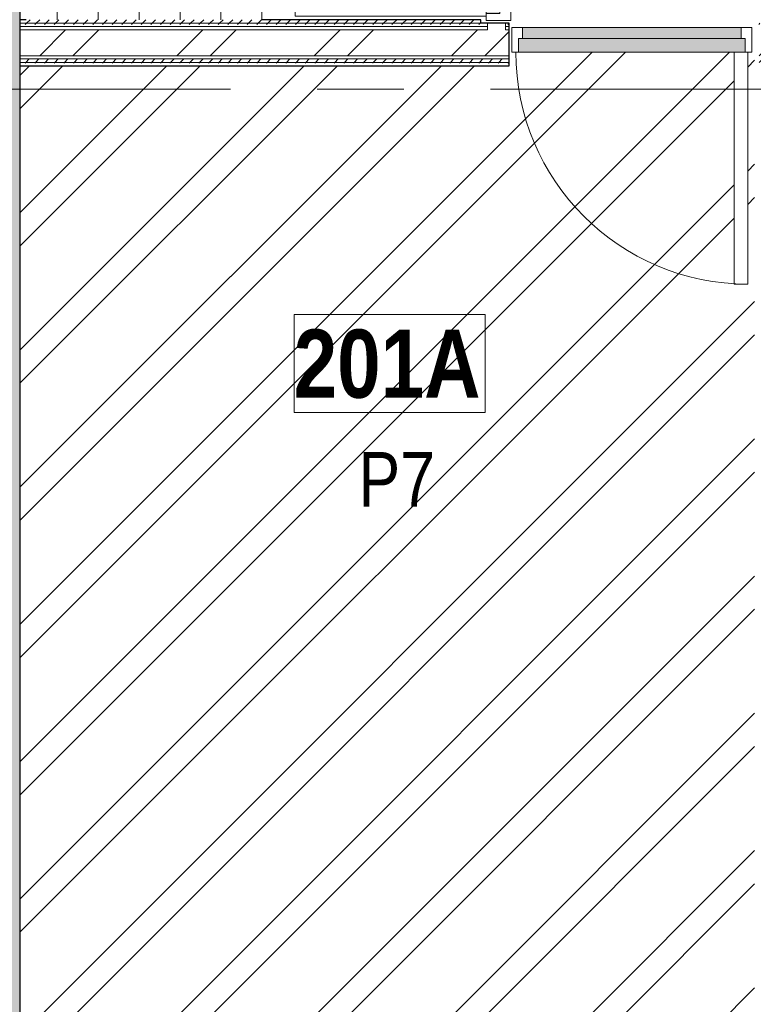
# Model space of a CAD drawing. Header units: millimetres. Extents: x -1660 to 55061, y -2461 to 22251.
# Tile 45 of 76: x 24163 to 26850, y 1147 to 4755. Entities that reach past the tile are written whole.
import ezdxf

# ---------------------------------------------------------------- set-up
doc = ezdxf.new("R2010")
doc.units = ezdxf.units.MM
doc.linetypes.add('Grid Line 1_2_', pattern=[2222.5, 1270, -317.5, 317.5, -317.5])
for name, color, linetype, lineweight, true_color in [('Color Fill-2', 9, 'Continuous', 9, 0x808080), ('Color Fill-3', 7, 'Continuous', 9, 0xc0c040), ('Cut Pattern-1', 7, 'Continuous', 25, 0x787878), ('Cut Pattern-2', 7, 'Continuous', 9, 0x787878), ('Detail Items-2', 9, 'Continuous', 9, 0x808080), ('Doors-1', 7, 'Continuous', 9, 0xc18479), ('Doors-3', 7, 'Continuous', 9, 0x646464), ('Room Tags-1', 7, 'Continuous', 9, 0x800000)]:
    doc.layers.add(name, color=color, linetype=linetype, lineweight=lineweight, true_color=true_color)
for name, color, linetype, lineweight in [('Common Edges', 7, 'Continuous', 9), ('Cut Pattern-3', 7, 'Continuous', 9), ('Doors', 7, 'Continuous', 9), ('Doors-2', 7, 'Continuous', 18), ('Grids-1', 7, 'Grid Line 1_2_', 9), ('Plan Swing', 7, 'Continuous', 9), ('Room Tags', 7, 'Continuous', 9), ('Walls-1', 7, 'Continuous', 25)]:
    doc.layers.add(name, color=color, linetype=linetype, lineweight=lineweight)
doc.styles.add('Swis721 Cn BT_1', font='swissc.ttf', dxfattribs={"height": 200})
doc.styles.add('Swis721 Cn BT_B', font='swisscb.ttf', dxfattribs={"height": 250})
pattern_1 = [(45, (0, 0), (0, 35.35534), [25, -25])]
pattern_2 = [(45, (0, 0), (-251.447, 251.447), []), (45, (0, 381), (-251.447, 251.447), [])]
pattern_3 = [(0, (0, 0), (0, 150), [])]

# ---------------------------------------------------------------- blocks, each defined once
blk = doc.blocks.new('SMA_D01_ 1-poolne - SU-P-10- 900x2100 2 korrus-2368498-2 Korruse põrandate plaan')
at = {"layer": 'Doors-1'}
for points in [[(397.4, 15.5), (400, 15.5), (400, 55.5), (-400, 55.5), (-400, 15.5), (375, 15.5)], [(400, -34.5), (415, -34.5), (415, 15.5), (-415, 15.5), (-415, -34.5), (397.4, -34.5)]]:
    blk.add_hatch(color=256, dxfattribs=at).paths.add_polyline_path(points, flags=0)
at = {"layer": 'Doors'}
for p, q in [((-400, 55.5), (400, 55.5)), ((400, 15.5), (-400, 15.5)), ((-415, -34.5), (375, -34.5))]:
    blk.add_line(p, q, dxfattribs=at)
at = {"layer": 'Doors-2'}
for p, q in [((-440, -34.5), (-440, 55.5)), ((-440, 55.5), (-400, 55.5)), ((-400, 55.5), (-400, 15.5)), ((400, 15.5), (400, 55.5)), ((400, 55.5), (440, 55.5)), ((440, 55.5), (440, -34.5)), ((-415, 15.5), (-415, -34.5)), ((-400, 15.5), (-415, 15.5)), ((415, 15.5), (400, 15.5)), ((415, -34.5), (415, 15.5)), ((-415, -34.5), (-440, -34.5)), ((375, -34.5), (425, -34.5)), ((375, -884.5), (375, -34.5)), ((425, -34.5), (425, -884.5)), ((440, -34.5), (425, -34.5)), ((425, -884.5), (375, -884.5))]:
    blk.add_line(p, q, dxfattribs=at)
at = {"layer": 'Plan Swing'}
blk.add_arc((425, -34.5), 850, 180, 270, dxfattribs=at)
blk = doc.blocks.new('SMA_D01_ 1-poolne - SU-P-04 - 750x2100-1929738-2 Korruse põrandate plaan')
at = {"layer": 'Doors-3'}
for points in [[(-325, 52), (-325, 12), (325, 12), (325, 52), (29.2, 52)], [(-340, -38), (340, -38), (340, 12), (-340, 12)]]:
    blk.add_hatch(color=256, dxfattribs=at).paths.add_polyline_path(points, flags=0)
at = {"layer": 'Doors'}
for p, q in [((-325, 52), (325, 52)), ((325, 12), (-325, 12)), ((-340, -38), (300, -38))]:
    blk.add_line(p, q, dxfattribs=at)
at = {"layer": 'Doors-2'}
for p, q in [((-365, -38), (-365, 52)), ((-365, 52), (-325, 52)), ((-325, 52), (-325, 12)), ((325, 12), (325, 52)), ((325, 52), (365, 52)), ((365, 52), (365, -38)), ((-340, 12), (-340, -38)), ((-325, 12), (-340, 12)), ((340, 12), (325, 12)), ((340, -38), (340, 12)), ((-340, -38), (-365, -38)), ((300, -38), (350, -38)), ((300, -738), (300, -38)), ((350, -38), (350, -738)), ((365, -38), (350, -38)), ((350, -738), (300, -738))]:
    blk.add_line(p, q, dxfattribs=at)
at = {"layer": 'Plan Swing'}
blk.add_arc((350, -38), 700, 180, 270, dxfattribs=at)
blk = doc.blocks.new('1_0 Room Tag - 2_5mm Nr-411650-2 Korruse põrandate plaan')
at = {"layer": 'Room Tags'}
for p, q in [((3.5, 1.8), (-3.5, 1.8)), ((-3.5, 1.8), (-3.5, -1.8)), ((3.5, 1.8), (3.5, -1.8)), ((3.5, -1.8), (-3.5, -1.8))]:
    blk.add_line(p, q, dxfattribs=at)

msp = doc.modelspace()

# ---------------------------------------------------------------- hatches: boundary and pattern name
at = {"layer": 'Color Fill-2'}
h = msp.add_hatch(dxfattribs=at)
h.set_pattern_fill('FP_41', color=256, style=0, pattern_type=2)
h.set_pattern_definition(pattern_3)
h.paths.add_polyline_path([(25965.4, 4670.5), (25965.4, 4726), (26845.4, 4726), (26845.4, 4670.5), (26855.4, 4670.5), (26855.4, 4755), (27011.9, 4755), (27011.9, 4670.5), (27021.9, 4670.5), (27021.9, 4726), (27901.9, 4726), (27901.9, 4670.5), (27911.9, 4670.5), (27911.9, 4755), (32056.9, 4755), (32056.9, 4670.5), (32066.9, 4670.5), (32066.9, 4726), (32946.9, 4726), (32946.9, 4670.5), (32956.9, 4670.5), (32956.9, 4755), (33100.9, 4755), (33100.9, 4670.5), (33110.9, 4670.5), (33110.9, 4726), (33990.9, 4726), (33990.9, 4670.5), (34000.9, 4670.5), (34000.9, 4755), (35840.5, 4755), (35840.5, 6858.3), (35030.5, 6858.3), (35030.5, 7172.8), (30505.6, 7172.8), (30505.5, 7107.8), (30002.4, 7107.8), (30002.4, 5755), (29886.4, 5755), (29886.4, 6858.3), (29486.9, 6858.3), (29486.9, 7107.8), (29485.6, 7107.8), (29485.6, 7117.4), (29346, 7117.4), (29346, 7322.4), (29321, 7322.4), (29321, 6200), (29271, 6200), (29271, 7350), (28156, 7350), (28156, 7360), (28146, 7360), (28146, 7200), (27283.9, 7200), (27283.9, 5755), (27007.9, 5755), (27007.9, 7200), (25909.9, 7200), (25909.9, 7190), (25947.9, 7190), (25947.9, 7175), (26647.9, 7175), (26647.9, 7125), (25947.9, 7125), (25947.9, 6460), (25909.9, 6460), (25909.9, 6450), (25967.9, 6450), (25967.9, 5492.5), (25909.9, 5492.5), (25909.9, 5482.5), (25961.9, 5482.5), (25961.9, 4752.5), (25909.9, 4752.5), (25909.9, 4742.5), (25955.4, 4742.5), (25955.4, 4670.5)], flags=0)
h = msp.add_hatch(dxfattribs=at)
h.set_pattern_fill('FP_41', color=256, style=0, pattern_type=2)
h.set_pattern_definition(pattern_3)
h.paths.add_polyline_path([(25909.9, 4742.5), (25909.9, 4752.5), (25871.9, 4752.5), (25871.9, 4767.5), (25171.9, 4767.5), (25171.9, 4817.5), (25871.9, 4817.5), (25871.9, 5482.5), (25909.9, 5482.5), (25909.9, 5492.5), (25851.9, 5492.5), (25851.9, 5967), (25050.5, 5967), (25050.5, 4755), (25851.9, 4755), (25851.9, 4742.5), (25876.9, 4742.5)], flags=0)
h.paths.add_polyline_path([(24163.1, 4755), (24186.9, 4755), (24186.9, 5967), (24163.1, 5967), (24163.1, 4935.6)], flags=0)
at = {"layer": 'Color Fill-3'}
h = msp.add_hatch(dxfattribs=at)
h.set_pattern_fill('FP_3', color=256, style=0, pattern_type=2)
h.set_pattern_definition(pattern_2)
h.paths.add_polyline_path([(24180.1, -363.6), (24183.1, -363.6), (24183.1, -272.6), (24528.8, -272.6), (24528.8, -325.5), (26528.8, -325.5), (26528.8, -272.6), (26822.6, -272.6), (26822.6, -63.6), (26855.4, -63.6), (26855.4, 4670.5), (26845.4, 4670.5), (26845.4, 4636), (26830.4, 4636), (26830.4, 3786), (26780.4, 3786), (26780.4, 4636), (25965.4, 4636), (25965.4, 4670.5), (25955.4, 4670.5), (25955.4, 4586), (24163.1, 4586), (24163.1, -361), (24013.1, -361), (24013.1, -363.6), (24163.1, -363.6)], flags=0)
at = {"layer": 'Cut Pattern-1'}
for points in [[(24163.1, 4297.2), (24162.1, 10575.9), (24129.7, 10536.1), (23843.1, 10536.1), (23843.1, 10337.5), (23968.1, 10337.5), (23968.1, 4297.2), (24076.4, 4297.2)], [(24076.4, -361), (24163.1, -361), (24163.1, 4297.2), (23968.1, 4297.2), (23968.1, 3958), (23863.1, 3958), (23863.1, -361)]]:
    msp.add_hatch(color=256, dxfattribs=at).paths.add_polyline_path(points, flags=0)
at = {"layer": 'Cut Pattern-2'}
h = msp.add_hatch(dxfattribs=at)
h.set_pattern_fill('FP_3', color=256, style=0, pattern_type=2)
h.set_pattern_definition(pattern_2)
h.paths.add_polyline_path([(25876.9, 4718), (25942.9, 4718), (25942.9, 4742.5), (25876.9, 4742.5), (25876.9, 4730)], flags=0)
h.paths.add_polyline_path([(25942.9, 5492.5), (25942.9, 6450), (25876.9, 6450), (25876.9, 5492.5)], flags=0)
h = msp.add_hatch(dxfattribs=at)
h.set_pattern_fill('FP_3', color=256, style=0, pattern_type=2)
h.set_pattern_definition(pattern_2)
h.paths.add_polyline_path([(25652.8, 4623), (25863.1, 4623), (25863.1, 4718), (24163.1, 4718), (24163.1, 4623), (25337.5, 4623)], flags=0)
h = msp.add_hatch(dxfattribs=at)
h.set_pattern_fill('FP_3', color=256, style=0, pattern_type=2)
h.set_pattern_definition(pattern_2)
h.paths.add_polyline_path([(27011.9, 4623), (27011.9, 4718), (26855.4, 4718), (26855.4, 4623), (26999.5, 4623)], flags=0)
h.paths.add_polyline_path([(28948.6, 4623), (28948.6, 4718), (27911.9, 4718), (27911.9, 4623), (28490.3, 4623)], flags=0)
h.paths.add_polyline_path([(25955.4, 4623), (25955.4, 4718), (25863.1, 4718), (25863.1, 4623)], flags=0)
at = {"layer": 'Cut Pattern-3'}
h = msp.add_hatch(dxfattribs=at)
h.set_pattern_fill('FP_1', color=256, style=0, pattern_type=2)
h.set_pattern_definition(pattern_1)
h.paths.add_polyline_path([(25050.5, 4742.5), (25851.9, 4742.5), (25851.9, 4755), (24163.1, 4755), (24163.1, 4742.5), (24811.6, 4742.5)], flags=0)
h = msp.add_hatch(dxfattribs=at)
h.set_pattern_fill('FP_1', color=256, style=0, pattern_type=2)
h.set_pattern_definition(pattern_1)
h.paths.add_polyline_path([(25171.9, 4730), (25863.1, 4730), (25863.1, 4742.5), (24163.1, 4742.5), (24163.1, 4730), (24759.8, 4730)], flags=0)
h = msp.add_hatch(dxfattribs=at)
h.set_pattern_fill('FP_1', color=256, style=0, pattern_type=2)
h.set_pattern_definition(pattern_1)
h.paths.add_polyline_path([(26892.4, 4730), (27011.9, 4730), (27011.9, 4742.5), (26855.4, 4742.5), (26855.4, 4730), (26880.4, 4730)], flags=0)
h.paths.add_polyline_path([(28948.6, 4730), (28948.6, 4742.5), (27911.9, 4742.5), (27911.9, 4730), (28490.3, 4730)], flags=0)
h.paths.add_polyline_path([(25876.9, 4730), (25876.9, 4742.5), (25863.1, 4742.5), (25863.1, 4730)], flags=0)
h.paths.add_polyline_path([(25955.4, 4730), (25955.4, 4742.5), (25942.9, 4742.5), (25942.9, 4730)], flags=0)
h = msp.add_hatch(dxfattribs=at)
h.set_pattern_fill('FP_1', color=256, style=0, pattern_type=2)
h.set_pattern_definition(pattern_1)
h.paths.add_polyline_path([(25652.8, 4598.5), (25863.1, 4598.5), (25863.1, 4611), (24163.1, 4611), (24163.1, 4598.5), (25337.5, 4598.5)], flags=0)
h = msp.add_hatch(dxfattribs=at)
h.set_pattern_fill('FP_1', color=256, style=0, pattern_type=2)
h.set_pattern_definition(pattern_1)
h.paths.add_polyline_path([(24163.1, 4586), (25863.1, 4586), (25863.1, 4598.5), (24163.1, 4598.5)], flags=0)
h = msp.add_hatch(dxfattribs=at)
h.set_pattern_fill('FP_1', color=256, style=0, pattern_type=2)
h.set_pattern_definition(pattern_1)
h.paths.add_polyline_path([(27011.9, 4598.5), (27011.4, 4611), (26999.4, 4611), (26999.5, 4598.5)], flags=0)
h.paths.add_polyline_path([(26855.4, 4598.5), (26880.4, 4598.5), (26880.4, 4611), (26855.4, 4611)], flags=0)
h.paths.add_polyline_path([(28948.6, 4598.5), (28948.6, 4611), (27911.9, 4611), (27911.9, 4598.5), (28490.3, 4598.5)], flags=0)
h.paths.add_polyline_path([(25863.1, 4598.5), (25955.4, 4598.5), (25955.4, 4611), (25863.1, 4611)], flags=0)
h = msp.add_hatch(dxfattribs=at)
h.set_pattern_fill('FP_1', color=256, style=0, pattern_type=2)
h.set_pattern_definition(pattern_1)
h.paths.add_polyline_path([(28948.6, 4586), (28948.6, 4598.5), (27911.9, 4598.5), (27911.9, 4586), (28490.3, 4586)], flags=0)
h.paths.add_polyline_path([(25863.1, 4586), (25955.4, 4586), (25955.4, 4598.5), (25863.1, 4598.5)], flags=0)
at = {"layer": 'Detail Items-2'}
h = msp.add_hatch(dxfattribs=at)
h.set_pattern_fill('FP_43', color=256, style=0, pattern_type=2)
h.set_pattern_definition([(0, (0, 0), (0, 150), []), (90, (0, 0), (-150, 9e-15), [])])
h.paths.add_polyline_path([(24863.4, 4755), (25050.5, 4755), (25050.5, 5979), (24186.9, 5979), (24186.9, 4755), (24706.9, 4755)], flags=0)
h.paths.add_polyline_path([(11500.2, 4843), (11830.5, 4843), (11830.5, 6067), (10966.9, 6067), (10966.9, 4843)], flags=0)
h.paths.add_polyline_path([(23445.8, 9287.1), (23843.1, 9287.1), (23843.1, 10487.1), (23048.7, 10487.1), (23048.7, 9287.1)], flags=0)
h.paths.add_polyline_path([(29066, 11973.1), (29866, 11973.1), (29866, 13052.1), (29066, 13052.1), (29066, 12024.9)], flags=0)
h.paths.add_polyline_path([(18401.3, 11973.1), (19057.4, 11973.1), (19057.4, 13052.1), (18213.9, 13052.1), (18213.9, 11973.1), (18279.5, 11973.1)], flags=0)
h.paths.add_polyline_path([(17893.9, 11973.1), (17893.9, 13052.1), (17051.2, 13052.1), (17051.2, 11973.1), (17869.5, 11973.1)], flags=0)
h.paths.add_polyline_path([(7077.4, 12009), (7077.4, 13052.1), (6213.8, 13052.1), (6213.8, 12009), (7073.8, 12009)], flags=0)

# ---------------------------------------------------------------- linework, layer by layer
at = {"layer": 'Common Edges'}
for p, q in [((24163.1, 4742.5), (25851.9, 4742.5)), ((24163.1, 4730), (25876.9, 4730)), ((25876.9, 4742.5), (25876.9, 4718)), ((25942.9, 4718), (25942.9, 4742.5)), ((25942.9, 4730), (25955.4, 4730)), ((24163.1, 4718), (25876.9, 4718)), ((25942.9, 4718), (25955.4, 4718)), ((24163.1, 4623), (25955.4, 4623)), ((24163.1, 4611), (25955.4, 4611)), ((24163.1, 4598.5), (25955.4, 4598.5))]:
    msp.add_line(p, q, dxfattribs=at)
at = {"layer": 'Grids-1'}
msp.add_line((1439.8, 4500), (35035.1, 4500), dxfattribs=at)
at = {"layer": 'Walls-1'}
for p, q in [((24163.1, 5967), (24163.1, -361)), ((24186.9, 4755), (24163.1, 4755)), ((25851.9, 4755), (25050.5, 4755)), ((25851.9, 4742.5), (25851.9, 4755)), ((25955.4, 4742.5), (25851.9, 4742.5)), ((25955.4, 4586), (25955.4, 4742.5)), ((24163.1, 4586), (25955.4, 4586))]:
    msp.add_line(p, q, dxfattribs=at)

# ---------------------------------------------------------------- block references
at = {"layer": 'Doors', "rotation": 270.0000000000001}
msp.add_blockref('SMA_D01_ 1-poolne - SU-P-04 - 750x2100-1929738-2 Korruse põrandate plaan', (25909.9, 5117.5), dxfattribs=at)
at = {"layer": 'Doors'}
msp.add_blockref('SMA_D01_ 1-poolne - SU-P-10- 900x2100 2 korrus-2368498-2 Korruse põrandate plaan', (26405.4, 4670.5), dxfattribs=at)
at = {"layer": 'Room Tags', "xscale": 99.99999999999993, "yscale": 99.99999999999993, "zscale": 99.99999999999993}
msp.add_blockref('1_0 Room Tag - 2_5mm Nr-411650-2 Korruse põrandate plaan', (25518.6, 3495.1), dxfattribs=at)

# ---------------------------------------------------------------- texts
at = {"layer": 'Room Tags', "insert": (25166.5, 3619.6), "char_height": 250, "width": 849.789, "attachment_point": 1, "style": 'Swis721 Cn BT_B'}
msp.add_mtext('201A', dxfattribs=at)
at = {"layer": 'Room Tags-1', "insert": (25403.9, 3170.6), "char_height": 200, "width": 328.692, "attachment_point": 1, "style": 'Swis721 Cn BT_1'}
msp.add_mtext('P7', dxfattribs=at)

doc.saveas('drawing.dxf')
